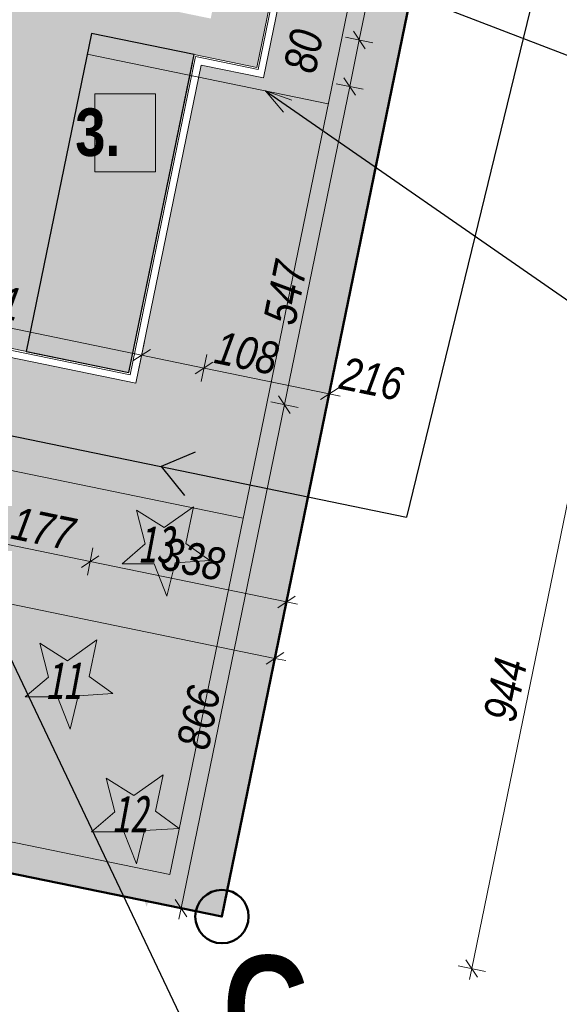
# Model space of a CAD drawing. Header units: millimetres. Extents: x -93597 to 292718, y -849320 to -636506.
# Tile 16 of 68: x 56766 to 65865, y -727163 to -710576. Entities that reach past the tile are written whole.
import ezdxf
from ezdxf.xclip import XClip

# ---------------------------------------------------------------- set-up
doc = ezdxf.new("R2010")
doc.units = ezdxf.units.MM
doc.header["$MEASUREMENT"] = 0
doc.header["$XCLIPFRAME"] = 0
for name, color, linetype, lineweight, true_color in [('! PZT - bilans terenu_Nr_pióra__133', 7, 'Continuous', 5, 0xe6e000), ('! PZT - bilans terenu_Nr_pióra__246', 7, 'Continuous', 25, 0x42972d), ('0_Nr_pióra__214', 7, 'Continuous', 50, 0xac060b), ('_e_elektryka_Nr_pióra__218', 7, 'Continuous', 15, 0xd90005), ('PZT DRZEWA NOWE NASADZENIA _Nr_pióra__78', 7, 'Continuous', 13, 0x00bb5e), ('PZT_i_WODA_Nr_pióra__197', 7, 'Continuous', 25, 0x0d35f2), ('PZT_Nr_pióra__140', 7, 'Continuous', 13, 0x7e20ff), ('PZT_Nr_pióra__214', 7, 'Continuous', 50, 0xac060b), ('PZT_Nr_pióra__225', 7, 'Continuous', 13, 0x575757)]:
    doc.layers.add(name, color=color, linetype=linetype, lineweight=lineweight, true_color=true_color)
for name, color, linetype, lineweight in [('! PZT - bilans terenu_Nr_pióra__243', 100, 'Continuous', 25), ('Mapa Poniatowa - do zatwierdzenia (3)_39_0_Nr_pióra__1', 7, 'Continuous', 13), ('PZT_Nr_pióra__1', 7, 'Continuous', 13), ('PZT_Nr_pióra__101', 7, 'Continuous', 5), ('PZT_Nr_pióra__206', 7, 'Continuous', 30), ('Wymiarowanie - PZT_Nr_pióra__101', 7, 'Continuous', 5), ('Wymiarowanie - PZT_Nr_pióra__161', 7, 'Continuous', 5)]:
    doc.layers.add(name, color=color, linetype=linetype, lineweight=lineweight)
for name, color, linetype in [('PZT', 7, 'Continuous'), ('PZT MDCP', 7, 'Continuous'), ('Wymiarowanie - PZT', 7, 'Continuous')]:
    doc.layers.add(name, color=color, linetype=linetype)
doc.styles.add('GENERATED_STYLE_1', font='txt')
doc.styles.add('GENERATED_STYLE_10', font='msgothic.ttc')
doc.styles.add('GENERATED_STYLE_5', font='txt')
doc.dimstyles.new('GENERATED_STYLE__1', dxfattribs={"dimtxt": 550.000012, "dimasz": 237.5, "dimexe": 0.18, "dimexo": 0, "dimgap": 0.09, "dimtad": 1, "dimdec": 0, "dimlfac": 0.1, "dimzin": 0, "dimdsep": 46, "dimtxsty": 'GENERATED_STYLE_1', "dimblk": 'ARROWHEAD_6', "dimblk1": 'ARROWHEAD_6', "dimblk2": 'ARROWHEAD_6', "dimcen": 0.09, "dimclrd": 7, "dimclre": 7, "dimclrt": 7, "dimadec": 1, "dimazin": 0, "dimtfac": 1, "dimtdec": 4, "dimtmove": 0, "dimatfit": 3, "dimfxl": 0, "dimtolj": 1, "dimtzin": 0, "dimarcsym": 0})
doc.dimstyles.new('GENERATED_STYLE__2', dxfattribs={"dimtxt": 550.000012, "dimasz": 237.5, "dimexe": 0.18, "dimexo": 0, "dimgap": 0.09, "dimtad": 1, "dimdec": 0, "dimlfac": 0.1, "dimzin": 0, "dimdsep": 46, "dimtxsty": 'GENERATED_STYLE_1', "dimblk": 'ARROWHEAD_6', "dimblk1": 'ARROWHEAD_6', "dimblk2": 'ARROWHEAD_6', "dimcen": 0.09, "dimclrd": 7, "dimclre": 7, "dimclrt": 7, "dimadec": 1, "dimazin": 0, "dimtfac": 1, "dimtdec": 4, "dimtmove": 2, "dimatfit": 3, "dimfxl": 0, "dimtolj": 1, "dimtzin": 0, "dimarcsym": 0})
doc.dimstyles.new('GENERATED_STYLE__3', dxfattribs={"dimtxt": 0.18, "dimasz": 456, "dimexe": 0.18, "dimexo": 0.0625, "dimgap": 0.09, "dimtad": 0, "dimtih": 1, "dimtoh": 1, "dimdec": 4, "dimzin": 0, "dimdsep": 46, "dimcen": 0.09, "dimadec": 0, "dimazin": 0, "dimtfac": 1, "dimtdec": 4, "dimtmove": 0, "dimatfit": 3, "dimldrblk": 'ARROWHEAD_3', "dimfxl": 0, "dimtolj": 1, "dimtzin": 0, "dimarcsym": 0})
picture_1 = doc.add_image_def('image1.tif', size_in_pixel=(3509, 6496))

# ---------------------------------------------------------------- blocks, each defined once
blk = doc.blocks.new('Rysunek_1_39', base_point=(43899, -710766))
at = {"layer": 'Mapa Poniatowa - do zatwierdzenia (3)_39_0_Nr_pióra__1'}
image = blk.add_image(picture_1, insert=(-93597, -636506), size_in_units=(148519, 274990), rotation=-90, dxfattribs=at)
image.set_boundary_path([(-0.5, -0.5), (3508.5, 6495.5)])
blk = doc.blocks.new('*D27')
at = {"layer": 'Wymiarowanie - PZT_Nr_pióra__101', "linetype": 'Continuous'}
for p, q in [((51272, -730058), (55791, -730986)), ((55744, -731215), (55838, -730756))]:
    blk.add_line(p, q, dxfattribs=at)
at = {"layer": 'Wymiarowanie - PZT_Nr_pióra__161', "linetype": 'Continuous'}
for p, q in [((51420, -729960), (51125, -730155)), ((55938, -730889), (55643, -731083))]:
    blk.add_line(p, q, dxfattribs=at)
at = {"layer": 'Wymiarowanie - PZT_Nr_pióra__101', "char_height": 550, "attachment_point": 7, "rotation": 348.3916, "style": 'GENERATED_STYLE_1'}
for s, insert in [('\\A1;{\\fArial Narrow|b0|i1|c238|p34;461}', (52519, -730202)), ('\\A1;{\\fArial Narrow|b0|i1|c238|p34;108}', (54656, -730640))]:
    blk.add_mtext(s, dxfattribs=dict(at, insert=insert))
blk = doc.blocks.new('ARROWHEAD_6')
at = {"color": 0, "linetype": 'Continuous', "lineweight": 0}
for p, q in [((0, 0), (-1, 0)), ((-0.5, -0.5), (0.5, 0.5))]:
    blk.add_line(p, q, dxfattribs=at)
blk = doc.blocks.new('*D28')
at = {"layer": 'Wymiarowanie - PZT_Nr_pióra__101', "linetype": 'Continuous'}
for p, q in [((55744, -731215), (55838, -730756)), ((55791, -730986), (56844, -731202)), ((56797, -731432), (56891, -730973))]:
    blk.add_line(p, q, dxfattribs=at)
at = {"layer": 'Wymiarowanie - PZT_Nr_pióra__161', "linetype": 'Continuous'}
for p, q in [((55938, -730889), (55643, -731083)), ((56991, -731105), (56696, -731299))]:
    blk.add_line(p, q, dxfattribs=at)
blk = doc.blocks.new('*D29')
at = {"layer": 'Wymiarowanie - PZT_Nr_pióra__101', "linetype": 'Continuous'}
for p, q in [((55791, -730986), (56844, -731202)), ((56797, -731432), (56891, -730973)), ((56844, -731202), (58955, -731636)), ((58908, -731865), (59002, -731406)), ((58955, -731636), (59138, -731674))]:
    blk.add_line(p, q, dxfattribs=at)
at = {"layer": 'Wymiarowanie - PZT_Nr_pióra__161', "linetype": 'Continuous'}
for p, q in [((56991, -731105), (56696, -731299)), ((58807, -731733), (59102, -731539))]:
    blk.add_line(p, q, dxfattribs=at)
at = {"layer": 'Wymiarowanie - PZT_Nr_pióra__101', "insert": (57404, -731205), "char_height": 550, "attachment_point": 7, "rotation": 348.3916, "style": 'GENERATED_STYLE_1'}
blk.add_mtext('\\A1;{\\fArial Narrow|b0|i1|c238|p34;216}', dxfattribs=at)
blk = doc.blocks.new('*D30')
at = {"layer": 'Wymiarowanie - PZT_Nr_pióra__101', "linetype": 'Continuous'}
for p, q in [((67710, -720328), (74379, -687863)), ((66347, -726963), (67710, -720328)), ((67940, -720375), (67480, -720281)), ((66577, -727010), (66118, -726916)), ((66309, -727147), (66347, -726963))]:
    blk.add_line(p, q, dxfattribs=at)
at = {"layer": 'Wymiarowanie - PZT_Nr_pióra__161', "linetype": 'Continuous'}
for p, q in [((67613, -720181), (67807, -720476)), ((66250, -726815), (66444, -727111))]:
    blk.add_line(p, q, dxfattribs=at)
at = {"layer": 'Wymiarowanie - PZT_Nr_pióra__101', "insert": (66815, -724141), "char_height": 550, "attachment_point": 7, "rotation": 78.3916, "style": 'GENERATED_STYLE_1'}
blk.add_mtext('\\A1;{\\fArial Narrow|b0|i1|c238|p34;677}', dxfattribs=at)
blk = doc.blocks.new('*D31')
at = {"layer": 'Wymiarowanie - PZT_Nr_pióra__101', "linetype": 'Continuous'}
for p, q in [((74379, -687863), (74417, -687679)), ((74609, -687910), (74150, -687815)), ((67710, -720328), (74379, -687863))]:
    blk.add_line(p, q, dxfattribs=at)
at = {"layer": 'Wymiarowanie - PZT_Nr_pióra__161', "linetype": 'Continuous'}
for p, q in [((74477, -688010), (74282, -687715)), ((67613, -720181), (67807, -720476))]:
    blk.add_line(p, q, dxfattribs=at)
at = {"layer": 'Wymiarowanie - PZT_Nr_pióra__101', "insert": (70778, -704849), "char_height": 550, "attachment_point": 7, "rotation": 78.3916, "style": 'GENERATED_STYLE_1'}
blk.add_mtext('\\A1;{\\fArial Narrow|b0|i1|c238|p34;3\xa0314}', dxfattribs=at)
blk = doc.blocks.new('*D36')
at = {"layer": 'Wymiarowanie - PZT_Nr_pióra__101', "linetype": 'Continuous'}
for p, q in [((30759, -723802), (43537, -726427)), ((43490, -726657), (43585, -726197)), ((43537, -726427), (59357, -729677)), ((59310, -729906), (59404, -729447)), ((59357, -729677), (59541, -729714))]:
    blk.add_line(p, q, dxfattribs=at)
at = {"layer": 'Wymiarowanie - PZT_Nr_pióra__161', "linetype": 'Continuous'}
for p, q in [((43685, -726330), (43390, -726524)), ((59210, -729774), (59505, -729579))]:
    blk.add_line(p, q, dxfattribs=at)
at = {"layer": 'Wymiarowanie - PZT_Nr_pióra__101', "insert": (50694, -727785), "char_height": 550, "attachment_point": 7, "rotation": 348.3916, "style": 'GENERATED_STYLE_1'}
blk.add_mtext('\\A1;{\\fArial Narrow|b0|i1|c238|p34;1\xa0615}', dxfattribs=at)
blk = doc.blocks.new('*D40')
at = {"layer": 'Wymiarowanie - PZT_Nr_pióra__101', "linetype": 'Continuous'}
for p, q in [((66287, -717317), (68160, -708200)), ((64388, -726561), (66287, -717317)), ((66516, -717365), (66057, -717270)), ((64618, -726608), (64159, -726513)), ((64350, -726744), (64388, -726561))]:
    blk.add_line(p, q, dxfattribs=at)
at = {"layer": 'Wymiarowanie - PZT_Nr_pióra__161', "linetype": 'Continuous'}
for p, q in [((66190, -717170), (66384, -717465)), ((64291, -726413), (64485, -726708))]:
    blk.add_line(p, q, dxfattribs=at)
at = {"layer": 'Wymiarowanie - PZT_Nr_pióra__101', "insert": (65123, -722434), "char_height": 550, "attachment_point": 7, "rotation": 78.3916, "style": 'GENERATED_STYLE_1'}
blk.add_mtext('\\A1;{\\fArial Narrow|b0|i1|c238|p34;944}', dxfattribs=at)
blk = doc.blocks.new('*D41')
at = {"layer": 'Wymiarowanie - PZT_Nr_pióra__101', "linetype": 'Continuous'}
blk.add_line((66287, -717317), (68160, -708200), dxfattribs=at)
at = {"layer": 'Wymiarowanie - PZT_Nr_pióra__161', "linetype": 'Continuous'}
for p, q in [((68062, -708053), (68257, -708348)), ((66190, -717170), (66384, -717465))]:
    blk.add_line(p, q, dxfattribs=at)
at = {"layer": 'Wymiarowanie - PZT_Nr_pióra__101', "insert": (67009, -713254), "char_height": 550, "attachment_point": 7, "rotation": 78.3916, "style": 'GENERATED_STYLE_1'}
blk.add_mtext('\\A1;{\\fArial Narrow|b0|i1|c238|p34;931}', dxfattribs=at)
blk = doc.blocks.new('*D42')
at = {"layer": 'Wymiarowanie - PZT_Nr_pióra__101', "linetype": 'Continuous'}
for p, q in [((72420, -687460), (72458, -687277)), ((68160, -708200), (72420, -687460)), ((72650, -687507), (72191, -687413)), ((66287, -717317), (68160, -708200)), ((68389, -708248), (67930, -708153))]:
    blk.add_line(p, q, dxfattribs=at)
at = {"layer": 'Wymiarowanie - PZT_Nr_pióra__161', "linetype": 'Continuous'}
for p, q in [((72518, -687608), (72323, -687313)), ((68062, -708053), (68257, -708348))]:
    blk.add_line(p, q, dxfattribs=at)
at = {"layer": 'Wymiarowanie - PZT_Nr_pióra__101', "insert": (70023, -698584), "char_height": 550, "attachment_point": 7, "rotation": 78.3916, "style": 'GENERATED_STYLE_1'}
blk.add_mtext('\\A1;{\\fArial Narrow|b0|i1|c238|p34;2\xa0117}', dxfattribs=at)
blk = doc.blocks.new('*D43')
at = {"layer": 'Wymiarowanie - PZT_Nr_pióra__101', "linetype": 'Continuous'}
for p, q in [((9572, -723772), (9666, -723313)), ((9435, -723505), (9619, -723543)), ((9619, -723543), (58552, -733595)), ((58505, -733824), (58599, -733365)), ((58552, -733595), (58736, -733633))]:
    blk.add_line(p, q, dxfattribs=at)
at = {"layer": 'Wymiarowanie - PZT_Nr_pióra__161', "linetype": 'Continuous'}
for p, q in [((9766, -723446), (9471, -723640)), ((58405, -733692), (58700, -733498))]:
    blk.add_line(p, q, dxfattribs=at)
at = {"layer": 'Wymiarowanie - PZT_Nr_pióra__101', "insert": (33332, -728302), "char_height": 550, "attachment_point": 7, "rotation": 348.3916, "style": 'GENERATED_STYLE_1'}
blk.add_mtext('\\A1;{\\fArial Narrow|b0|i1|c238|p34;4\xa0996}', dxfattribs=at)
blk = doc.blocks.new('*D73')
at = {"layer": 'Wymiarowanie - PZT_Nr_pióra__101', "linetype": 'Continuous'}
for p, q in [((12130, -711281), (32473, -715460)), ((32426, -715690), (32520, -715230)), ((32473, -715460), (45251, -718085)), ((45204, -718315), (45298, -717855)), ((45251, -718085), (61071, -721335))]:
    blk.add_line(p, q, dxfattribs=at)
at = {"layer": 'Wymiarowanie - PZT_Nr_pióra__161', "linetype": 'Continuous'}
for p, q in [((32621, -715363), (32325, -715557)), ((45399, -717988), (45104, -718182))]:
    blk.add_line(p, q, dxfattribs=at)
at = {"layer": 'Wymiarowanie - PZT_Nr_pióra__101', "insert": (38108, -716505), "char_height": 550, "attachment_point": 7, "rotation": 348.3916, "style": 'GENERATED_STYLE_1'}
blk.add_mtext('\\A1;{\\fArial Narrow|b0|i1|c238|p34;1\xa0305}', dxfattribs=at)
blk = doc.blocks.new('*D74')
at = {"layer": 'Wymiarowanie - PZT_Nr_pióra__101', "linetype": 'Continuous'}
for p, q in [((45251, -718085), (61071, -721335)), ((61024, -721564), (61118, -721105)), ((61071, -721335), (61254, -721372))]:
    blk.add_line(p, q, dxfattribs=at)
at = {"layer": 'Wymiarowanie - PZT_Nr_pióra__161', "linetype": 'Continuous'}
for p, q in [((45399, -717988), (45104, -718182)), ((60923, -721432), (61218, -721237))]:
    blk.add_line(p, q, dxfattribs=at)
at = {"layer": 'Wymiarowanie - PZT_Nr_pióra__101', "insert": (52407, -719443), "char_height": 550, "attachment_point": 7, "rotation": 348.3916, "style": 'GENERATED_STYLE_1'}
blk.add_mtext('\\A1;{\\fArial Narrow|b0|i1|c238|p34;1\xa0615}', dxfattribs=at)
blk = doc.blocks.new('*D76')
at = {"layer": 'Wymiarowanie - PZT_Nr_pióra__101', "linetype": 'Continuous'}
for p, q in [((59875, -716445), (58822, -716228)), ((59922, -716215), (59828, -716674)), ((61986, -716878), (59875, -716445)), ((62033, -716649), (61939, -717108)), ((62170, -716916), (61986, -716878))]:
    blk.add_line(p, q, dxfattribs=at)
at = {"layer": 'Wymiarowanie - PZT_Nr_pióra__161', "linetype": 'Continuous'}
for p, q in [((59728, -716542), (60023, -716347)), ((61839, -716976), (62134, -716781))]:
    blk.add_line(p, q, dxfattribs=at)
at = {"layer": 'Wymiarowanie - PZT_Nr_pióra__101', "char_height": 550, "attachment_point": 7, "rotation": 348.3916, "style": 'GENERATED_STYLE_1'}
for s, insert in [('\\A1;{\\fArial Narrow|b0|i1|c238|p34;108}', (60020, -716362)), ('\\A1;{\\fArial Narrow|b0|i1|c238|p34;216}', (62131, -716796))]:
    blk.add_mtext(s, dxfattribs=dict(at, insert=insert))
blk = doc.blocks.new('*D77')
at = {"layer": 'Wymiarowanie - PZT_Nr_pióra__101', "linetype": 'Continuous'}
for p, q in [((58869, -715999), (58775, -716458)), ((59875, -716445), (58822, -716228)), ((59922, -716215), (59828, -716674))]:
    blk.add_line(p, q, dxfattribs=at)
at = {"layer": 'Wymiarowanie - PZT_Nr_pióra__161', "linetype": 'Continuous'}
for p, q in [((58675, -716326), (58970, -716131)), ((59728, -716542), (60023, -716347))]:
    blk.add_line(p, q, dxfattribs=at)
blk = doc.blocks.new('*D78')
at = {"layer": 'Wymiarowanie - PZT_Nr_pióra__101', "linetype": 'Continuous'}
for p, q in [((54304, -715300), (46167, -713629)), ((54351, -715071), (54257, -715530)), ((58822, -716228), (54304, -715300)), ((58869, -715999), (58775, -716458)), ((59875, -716445), (58822, -716228))]:
    blk.add_line(p, q, dxfattribs=at)
at = {"layer": 'Wymiarowanie - PZT_Nr_pióra__161', "linetype": 'Continuous'}
for p, q in [((54156, -715397), (54451, -715203)), ((58675, -716326), (58970, -716131))]:
    blk.add_line(p, q, dxfattribs=at)
at = {"layer": 'Wymiarowanie - PZT_Nr_pióra__101', "insert": (55694, -715455), "char_height": 550, "attachment_point": 7, "rotation": 348.3916, "style": 'GENERATED_STYLE_1'}
blk.add_mtext('\\A1;{\\fArial Narrow|b0|i1|c238|p34;461}', dxfattribs=at)
blk = doc.blocks.new('*D90')
at = {"layer": 'Wymiarowanie - PZT_Nr_pióra__101', "linetype": 'Continuous'}
for p, q in [((57955, -719704), (56221, -719348)), ((58002, -719475), (57908, -719934)), ((61266, -720385), (57955, -719704)), ((61313, -720155), (61219, -720614)), ((61450, -720422), (61266, -720385))]:
    blk.add_line(p, q, dxfattribs=at)
at = {"layer": 'Wymiarowanie - PZT_Nr_pióra__161', "linetype": 'Continuous'}
for p, q in [((57807, -719802), (58103, -719607)), ((61118, -720482), (61414, -720287))]:
    blk.add_line(p, q, dxfattribs=at)
at = {"layer": 'Wymiarowanie - PZT_Nr_pióra__101', "insert": (59115, -719831), "char_height": 550, "attachment_point": 7, "rotation": 348.3916, "style": 'GENERATED_STYLE_1'}
blk.add_mtext('\\A1;{\\fArial Narrow|b0|i1|c238|p34;338}', dxfattribs=at)
blk = doc.blocks.new('*D91')
at = {"layer": 'Wymiarowanie - PZT_Nr_pióra__101', "linetype": 'Continuous'}
for p, q in [((56221, -719348), (45446, -717135)), ((56268, -719119), (56174, -719578)), ((57955, -719704), (56221, -719348)), ((58002, -719475), (57908, -719934))]:
    blk.add_line(p, q, dxfattribs=at)
at = {"layer": 'Wymiarowanie - PZT_Nr_pióra__161', "linetype": 'Continuous'}
for p, q in [((56074, -719446), (56369, -719251)), ((57807, -719802), (58103, -719607))]:
    blk.add_line(p, q, dxfattribs=at)
at = {"layer": 'Wymiarowanie - PZT_Nr_pióra__101', "insert": (56593, -719312), "char_height": 550, "attachment_point": 7, "rotation": 348.3916, "style": 'GENERATED_STYLE_1'}
blk.add_mtext('\\A1;{\\fArial Narrow|b0|i1|c238|p34;177}', dxfattribs=at)
blk = doc.blocks.new('*D92')
at = {"layer": 'Wymiarowanie - PZT_Nr_pióra__101', "linetype": 'Continuous'}
for p, q in [((56221, -719348), (45446, -717135)), ((56268, -719119), (56174, -719578))]:
    blk.add_line(p, q, dxfattribs=at)
at = {"layer": 'Wymiarowanie - PZT_Nr_pióra__161', "linetype": 'Continuous'}
for p, q in [((45299, -717232), (45594, -717038)), ((56074, -719446), (56369, -719251))]:
    blk.add_line(p, q, dxfattribs=at)
at = {"layer": 'Wymiarowanie - PZT_Nr_pióra__101', "insert": (50080, -717974), "char_height": 550, "attachment_point": 7, "rotation": 348.3916, "style": 'GENERATED_STYLE_1'}
blk.add_mtext('\\A1;{\\fArial Narrow|b0|i1|c238|p34;1\xa0100}', dxfattribs=at)
blk = doc.blocks.new('*D97')
at = {"layer": 'Wymiarowanie - PZT_Nr_pióra__101', "linetype": 'Continuous'}
for p, q in [((61230, -717060), (62331, -711702)), ((61460, -717107), (61001, -717013)), ((59487, -725543), (61230, -717060)), ((59717, -725591), (59258, -725496)), ((59450, -725727), (59487, -725543))]:
    blk.add_line(p, q, dxfattribs=at)
at = {"layer": 'Wymiarowanie - PZT_Nr_pióra__161', "linetype": 'Continuous'}
for p, q in [((61133, -716913), (61327, -717208)), ((59390, -725396), (59585, -725691))]:
    blk.add_line(p, q, dxfattribs=at)
at = {"layer": 'Wymiarowanie - PZT_Nr_pióra__101', "insert": (59953, -722904), "char_height": 550, "attachment_point": 7, "rotation": 78.3916, "style": 'GENERATED_STYLE_1'}
blk.add_mtext('\\A1;{\\fArial Narrow|b0|i1|c238|p34;866}', dxfattribs=at)
blk = doc.blocks.new('*D98')
at = {"layer": 'Wymiarowanie - PZT_Nr_pióra__101', "linetype": 'Continuous'}
blk.add_line((61230, -717060), (62331, -711702), dxfattribs=at)
at = {"layer": 'Wymiarowanie - PZT_Nr_pióra__161', "linetype": 'Continuous'}
for p, q in [((62234, -711554), (62428, -711850)), ((61133, -716913), (61327, -717208))]:
    blk.add_line(p, q, dxfattribs=at)
at = {"layer": 'Wymiarowanie - PZT_Nr_pióra__101', "insert": (61414, -715747), "char_height": 550, "attachment_point": 7, "rotation": 78.3916, "style": 'GENERATED_STYLE_1'}
blk.add_mtext('\\A1;{\\fArial Narrow|b0|i1|c238|p34;547}', dxfattribs=at)
blk = doc.blocks.new('*D99')
at = {"layer": 'Wymiarowanie - PZT_Nr_pióra__101', "linetype": 'Continuous'}
for p, q in [((62492, -710918), (63498, -706021)), ((62721, -710966), (62262, -710871)), ((62331, -711702), (62492, -710918)), ((61230, -717060), (62331, -711702)), ((62560, -711749), (62101, -711655))]:
    blk.add_line(p, q, dxfattribs=at)
at = {"layer": 'Wymiarowanie - PZT_Nr_pióra__161', "linetype": 'Continuous'}
for p, q in [((62395, -710771), (62589, -711066)), ((62234, -711554), (62428, -711850))]:
    blk.add_line(p, q, dxfattribs=at)
at = {"layer": 'Wymiarowanie - PZT_Nr_pióra__101', "insert": (61756, -711505), "char_height": 550, "attachment_point": 7, "rotation": 78.3916, "style": 'GENERATED_STYLE_1'}
blk.add_mtext('\\A1;{\\fArial Narrow|b0|i1|c238|p34;80}', dxfattribs=at)
blk = doc.blocks.new('*D100')
at = {"layer": 'Wymiarowanie - PZT_Nr_pióra__101', "linetype": 'Continuous'}
blk.add_line((62492, -710918), (63498, -706021), dxfattribs=at)
at = {"layer": 'Wymiarowanie - PZT_Nr_pióra__161', "linetype": 'Continuous'}
for p, q in [((63401, -705873), (63595, -706168)), ((62395, -710771), (62589, -711066))]:
    blk.add_line(p, q, dxfattribs=at)
at = {"layer": 'Wymiarowanie - PZT_Nr_pióra__101', "insert": (62781, -708965), "char_height": 550, "attachment_point": 7, "rotation": 78.3916, "style": 'GENERATED_STYLE_1'}
blk.add_mtext('\\A1;{\\fArial Narrow|b0|i1|c238|p34;500}', dxfattribs=at)
blk = doc.blocks.new('*D101')
at = {"layer": 'Wymiarowanie - PZT_Nr_pióra__101', "linetype": 'Continuous'}
for p, q in [((63498, -706021), (64569, -700807)), ((62492, -710918), (63498, -706021)), ((63728, -706068), (63268, -705974))]:
    blk.add_line(p, q, dxfattribs=at)
at = {"layer": 'Wymiarowanie - PZT_Nr_pióra__161', "linetype": 'Continuous'}
for p, q in [((64472, -700659), (64666, -700954)), ((63401, -705873), (63595, -706168))]:
    blk.add_line(p, q, dxfattribs=at)
at = {"layer": 'Wymiarowanie - PZT_Nr_pióra__101', "insert": (63687, -704379), "char_height": 550, "attachment_point": 7, "rotation": 78.3916, "style": 'GENERATED_STYLE_1'}
blk.add_mtext('\\A1;{\\fArial Narrow|b0|i1|c238|p34;532}', dxfattribs=at)
blk = doc.blocks.new('Etykieta_1', base_point=(58547, -713145))
at = {"layer": 'PZT_Nr_pióra__140', "linetype": 'Continuous'}
for p, q in [((59059, -711825), (58035, -711825)), ((58035, -711825), (58035, -713142)), ((59059, -713142), (59059, -711825)), ((58035, -713142), (59059, -713142))]:
    blk.add_line(p, q, dxfattribs=at)
at = {"layer": 'PZT_Nr_pióra__140', "insert": (59059, -712071), "char_height": 800, "attachment_point": 3, "style": 'GENERATED_STYLE_5'}
blk.add_mtext('\\A1;{\\pt0,140000;\\fArial Narrow|b1|i0|c238|p34;3. \\fArial Narrow|b1|i0|c238|p34;\\A1{\\H.66x;\\S^  ;}\\fArial Narrow|b1|i0|c238|p34;\\fArial Narrow|b1|i0|c238|p34;\\A1{\\H.66x;\\S^  ;}\\fArial Narrow|b1|i0|c238|p34;\\fArial Narrow|b1|i0|c238|p34;\\fArial Narrow|b1|i0|c238|p34;\\fArial Narrow|b1|i0|c238|p34;\\fArial Narrow|b1|i0|c238|p34;\\fArial Narrow|b1|i0|c238|p34;\\fArial Narrow|b1|i0|c238|p34;\\fArial Narrow|b1|i0|c238|p34;\\fArial Narrow|b1|i0|c238|p34;\\fArial Narrow|b1|i0|c238|p34;\\fArial Narrow|b1|i0|c238|p34;\\fArial Narrow|b1|i0|c238|p34;\\fArial Narrow|b1|i0|c238|p34;\\fArial Narrow|b1|i0|c238|p34;\\fArial Narrow|b1|i0|c238|p34;\\fArial Narrow|b1|i0|c238|p34;\\fArial Narrow|b1|i0|c238|p34;\\fArial Narrow|b1|i0|c238|p34;\\fArial Narrow|b1|i0|c238|p34;\\fArial Narrow|b1|i0|c238|p34;\\fArial Narrow|b1|i0|c238|p34;\\fArial Narrow|b1|i0|c238|p34;\\fArial Narrow|b1|i0|c238|p34;\\fArial Narrow|b1|i0|c238|p34;\\fArial Narrow|b1|i0|c238|p34;\\fArial Narrow|b1|i0|c238|p34;}', dxfattribs=at)
blk = doc.blocks.new('ARROWHEAD_3')
at = {"color": 0, "linetype": 'Continuous', "lineweight": 0}
blk.add_line((0, 0), (-1, 0), dxfattribs=at)
at = {"color": 0, "linetype": 'Continuous', "lineweight": 0, "flags": 128}
blk.add_lwpolyline([(-1, 0.2679), (0, 0), (-1, -0.2679)], dxfattribs=at)

msp = doc.modelspace()

# ---------------------------------------------------------------- hatches: boundary and pattern name
at = {"layer": '! PZT - bilans terenu_Nr_pióra__133', "linetype": 'Continuous', "lineweight": 0, "true_color": 0x737000}
h = msp.add_hatch(color=56, dxfattribs=at)
h.paths.add_polyline_path([(16197.1, -702429.3), (17404.4, -696552), (17621.7, -695494.1), (17876.7, -695546.5, 0.2182975), (18160.9, -695480.8), (18315.4, -696739.2), (17279.1, -701783.8), (30894.1, -704581.1), (31779.1, -700366.3, -0.4139475), (32586.9, -699824.1), (36343.2, -700597.3), (36313, -700744.2), (38271.9, -701147.4), (38302.2, -701000.5), (48553, -703110.5, -0.3485175), (49008.4, -703871.7), (47159.2, -712873.2), (47098.9, -713167), (50918.7, -713951.7), (50979.1, -713657.9), (51955, -708907.1), (55481.4, -709631.5), (56155.5, -706350), (56155.6, -706350, -1.0581874), (56841, -706490.8), (56841.2, -706490.8), (56167.1, -709772.3), (59987.3, -710557.1), (61023.6, -705512.4), (60876.7, -705482.2), (61193.1, -703941.9, 0.3923424), (61560.8, -704498), (62151, -704621.1), (60762.6, -711379.9), (59709.6, -711163.6), (58608.9, -716521.7), (54094.1, -715594.3), (53739.1, -717304.8), (38472, -714136.4), (38766.6, -712716.6), (32226, -711359.2), (33050.9, -707351.3), (26370.9, -705979.1), (26659.2, -704578.5)])
h.paths.add_polyline_path([(34338.5, -706378.4), (31399.9, -705774.8), (32345.8, -701170), (35284.4, -701773.7), (35348.8, -701460.2), (48127, -704085.2), (46254.1, -713202.3), (33475.9, -710577.4)], flags=0)
at = {"layer": '! PZT - bilans terenu_Nr_pióra__243', "linetype": 'Continuous', "lineweight": 0, "true_color": 0x007f20}
for points in [[(60147.2, -718161.5), (59288.9, -718767.9), (58446.2, -718238), (58707.3, -719246), (57939.1, -719905.3), (58965.5, -719905.3), (59397.5, -720998.4), (59670.3, -719874.6), (60748.4, -719808.7), (59930, -719218.6)], [(58550, -720376.6), (57691.6, -720983), (56849, -720453.1), (57110, -721461.1), (56341.9, -722120.4), (57368.3, -722120.4), (57800.3, -723213.5), (58073.1, -722089.7), (59151.2, -722023.8), (58332.8, -721433.7)], [(59659.5, -722683.6), (58801.1, -723290.1), (57958.5, -722760.1), (58219.5, -723768.1), (57451.4, -724427.5), (58477.8, -724427.5), (58909.8, -725520.5), (59182.6, -724396.8), (60260.7, -724330.9), (59442.3, -723740.8)]]:
    msp.add_hatch(color=106, dxfattribs=at).paths.add_polyline_path(points)
at = {"layer": '! PZT - bilans terenu_Nr_pióra__246', "linetype": 'Continuous', "lineweight": 0, "true_color": 0x214b16}
h = msp.add_hatch(color=99, dxfattribs=at)
h.paths.add_polyline_path([(11237.2, -715664.7), (12137.4, -711282.7), (13171.4, -706188.3), (14168.3, -701304.4), (15106.1, -696709.8), (16695.5, -688922.9), (18415.5, -680496.5), (19177.2, -676764.7), (19552.1, -676839.9, -0.0432857), (19796.1, -677651.9), (20221, -681849.3, -0.0282975), (20083, -685796.3), (19526, -688507.7), (18196.1, -694981.6), (18172.5, -695096.8, -0.4142136), (17759.2, -695369.2), (17505, -695317), (16020, -702546), (26482, -704695.2), (26194.2, -706093.5), (32873.7, -707468.3), (32048.9, -711475.6), (38587.3, -712832.6), (38292.6, -714252.4), (53855.4, -717482.2), (54210.4, -715771.3), (58725.6, -716699.2), (59826.3, -711340.7), (60879.3, -711557), (62328.1, -704504.3), (61615.2, -704357.8, -0.4118735), (61345.6, -703945.1), (62609.8, -697791), (63429.1, -693802.4, -0.0928827), (65326.6, -690233.6, -0.0230897), (65994.5, -689472.2, -0.0175851), (67998.4, -687610.9), (66820.6, -693344.8), (65059.4, -701918.2), (63401.5, -709988.5), (62077.8, -716432.7), (60588.3, -723683.4), (60177.2, -725684.7)])
h.paths.add_polyline_path([(19291.6, -708943.4, 0.6744408), (19807.3, -708735, 0.5832263), (19352.8, -708477.8, 0.4823601)], flags=0)
h.paths.add_polyline_path([(32195.1, -707501.1), (22889.4, -705589.5), (20877.2, -715385), (30182.9, -717296.6)], flags=0)

# ---------------------------------------------------------------- linework, layer by layer
at = {"layer": '0_Nr_pióra__214', "linetype": 'Continuous', "flags": 128}
msp.add_lwpolyline([(68207.2, -686594.7), (60177.2, -725684.7), (11237.2, -715664.7), (19177.2, -676764.7)], close=True, dxfattribs=at)
at = {"layer": '_e_elektryka_Nr_pióra__218', "linetype": 'Continuous', "flags": 128}
for points in [[(60757.1, -717892), (62989.4, -707024.9), (61980.8, -706818.2)], [(57903.9, -711157.3), (61969, -711992.3)], [(50993.2, -717013.6), (60534.4, -718975)], [(60757.1, -717892), (59300.4, -724977.7), (34854.2, -719955.9)]]:
    msp.add_lwpolyline(points, dxfattribs=at)
at = {"layer": 'PZT DRZEWA NOWE NASADZENIA _Nr_pióra__78', "linetype": 'Continuous', "flags": 128}
for points in [[(59035, -719743.6), (58492.3, -719743.6), (58883.1, -719408.1), (58735.8, -718839.5), (59203.1, -719133.4), (59697.3, -718784.2), (59570.8, -719400), (59970.8, -719688.3), (59385.9, -719724.1), (59249.4, -720286.2)], [(57403.4, -721985.1), (56860.7, -721985.1), (57251.5, -721649.7), (57104.2, -721081), (57571.6, -721375), (58065.7, -721025.8), (57939.3, -721641.5), (58339.2, -721929.9), (57754.3, -721965.7), (57617.8, -722527.8)], [(58521.7, -724254.9), (57979, -724254.9), (58369.8, -723919.5), (58222.5, -723350.8), (58689.9, -723644.8), (59184, -723295.6), (59057.6, -723911.3), (59457.5, -724199.7), (58872.6, -724235.4), (58736.1, -724797.6)]]:
    msp.add_lwpolyline(points, close=True, dxfattribs=at)
at = {"layer": 'PZT_i_WODA_Nr_pióra__197', "linetype": 'Continuous'}
for p, q in [((70126, -690957.5), (63287.4, -718954.7)), ((55012.1, -717254.7), (63287.4, -718954.7)), ((59725.6, -717861.6), (59149.8, -718104.7)), ((59149.8, -718104.7), (59544.3, -718589.4))]:
    msp.add_line(p, q, dxfattribs=at)
at = {"layer": 'PZT_Nr_pióra__1', "linetype": 'Continuous', "flags": 128}
msp.add_lwpolyline([(61615.2, -704357.8), (62328.1, -704504.3), (60879.3, -711557), (59826.3, -711340.7), (58725.6, -716699.2), (54211.8, -715771.6)], dxfattribs=at)
at = {"layer": 'PZT_Nr_pióra__101', "linetype": 'Continuous', "flags": 128}
for points in [[(61560.8, -704498), (62151, -704621.1), (60762.6, -711379.9), (59709.6, -711163.6), (58608.9, -716521.7), (54095.3, -715594.5)], [(61566.5, -704470.4), (62186.4, -704597.7), (60785.9, -711415.3), (59732.9, -711199), (58632.2, -716557.2), (54119, -715630.1)]]:
    msp.add_lwpolyline(points, dxfattribs=at)
at = {"layer": 'PZT_Nr_pióra__206', "linetype": 'Continuous', "flags": 128}
msp.add_lwpolyline([(57975.8, -710807.4), (56875.1, -716165.6), (58608.9, -716521.7), (59709.6, -711163.6)], close=True, dxfattribs=at)
at = {"layer": 'PZT_Nr_pióra__214', "linetype": 'Continuous'}
msp.add_circle((60177.2, -725684.7), 450, dxfattribs=at)
at = {"layer": 'PZT_Nr_pióra__225', "linetype": 'Continuous', "flags": 128}
msp.add_lwpolyline([(59679.4, -711310.5), (58608.9, -716521.7), (56875.1, -716165.6)], dxfattribs=at)

# ---------------------------------------------------------------- block references
at = {"layer": 'PZT', "color": 190, "linetype": 'Continuous', "lineweight": 13, "true_color": 0x7e20ff}
msp.add_blockref('Etykieta_1', (58546.7, -713144.9), dxfattribs=at)
at = {"layer": 'PZT MDCP', "linetype": 'Continuous'}
ref = msp.add_blockref('Rysunek_1_39', (43898.5, -710766), dxfattribs=at)
XClip(ref).set_block_clipping_path([(-93596.6232862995, -785025.7477940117), (181393.6544914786, -636506.3033495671)])

# ---------------------------------------------------------------- texts
at = {"layer": 'PZT DRZEWA NOWE NASADZENIA _Nr_pióra__78', "linetype": 'Continuous', "char_height": 625, "attachment_point": 9, "style": 'GENERATED_STYLE_10'}
for s, insert in [('\\A1;{\\W0.700000x;\\fMS Gothic|b0|i1|c238|p49;13}', (59360.3, -719733.2)), ('\\A1;{\\W0.700000x;\\fMS Gothic|b0|i1|c238|p49;11}', (57800.3, -722017.6)), ('\\A1;{\\W0.700000x;\\fMS Gothic|b0|i1|c238|p49;12}', (58919.4, -724264.4))]:
    msp.add_mtext(s, dxfattribs=dict(at, insert=insert))
at = {"layer": 'PZT_Nr_pióra__214', "linetype": 'Continuous', "insert": (60912.7, -726342.9), "char_height": 1750, "width": 1250, "attachment_point": 2, "style": 'GENERATED_STYLE_5'}
msp.add_mtext('\\A1;{\\fArial Narrow|b1|i0|c238|p34;C}', dxfattribs=at)

# ---------------------------------------------------------------- dimensions: what is measured, and where the dimension line sits
at = {"layer": 'Wymiarowanie - PZT', "linetype": 'Continuous'}
for base, p1, p2, angle, dimstyle, picture, middle, turn in [((72420.2, -687460.2), (48127, -704085.2), (68207.2, -686594.7), 78.3916, 'GENERATED_STYLE__1', '*D42', (69937.1, -697634.6), 78.3916), ((74379.3, -687862.6), (53855.4, -717482.2), (68207.2, -686594.7), 78.3916, 'GENERATED_STYLE__1', '*D31', (70697.4, -703872.7), 78.3916), ((67710.1, -720328.3), (64388.1, -726560.5), (53855.4, -717482.2), 78.3916, 'GENERATED_STYLE__1', '*D30', (66671.2, -723472.1), 78.3916), ((64569, -700806.6), (52844.4, -703832.2), (45016.4, -696790), 78.3916, 'GENERATED_STYLE__2', '*D101', (63543.7, -703710.6), 78.3916), ((63497.9, -706020.7), (59870.6, -710380), (52844.4, -703832.2), 78.3916, 'GENERATED_STYLE__1', '*D100', (62637.5, -708296), 78.3916), ((68159.7, -708200.4), (46254.1, -713202.3), (48127, -704085.2), 78.3916, 'GENERATED_STYLE__1', '*D41', (66865.9, -712585.4), 78.3916), ((62491.8, -710918.4), (57975.8, -710807.4), (59870.6, -710380), 78.3916, 'GENERATED_STYLE__2', '*D99', (61570.2, -711040.6), 78.3916), ((66286.8, -717317.5), (44355.4, -722445.3), (46254.1, -713202.3), 78.3916, 'GENERATED_STYLE__1', '*D40', (64980.1, -721765.5), 78.3916), ((45251.1, -718085), (33475.9, -710577.4), (46254.1, -713202.3), 348.3916, 'GENERATED_STYLE__1', '*D73', (39084.8, -716425.2), 348.3916), ((62330.8, -711702.1), (56875.1, -716165.6), (57975.8, -710807.4), 78.3916, 'GENERATED_STYLE__2', '*D98', (61271, -715078.1), 78.3916), ((56843.7622, -731202.1927), (58725.5732, -716699.1777), (60879.3377, -711557.0313), 348.3916, 'GENERATED_STYLE__1', '*D28', (55324.6259, -730497.0873), 348.3916), ((58954.7, -731635.8), (60879.3, -711557), (60177.2, -725684.7), 348.3916, 'GENERATED_STYLE__1', '*D29', (58072.7, -731061.6), 348.3916), ((58822.2843, -716228.3884), (60879.3377, -711557.0313), (58725.5732, -716699.1777), 168.3916, 'GENERATED_STYLE__1', '*D77', (60688.4634, -716218.7059), 348.3916), ((59875.3, -716444.7), (62268.6, -715503.8), (60879.3, -711557), 168.3916, 'GENERATED_STYLE__1', '*D76', (62799.4, -716652.3), 348.3916), ((61230.2, -717060.2), (59551, -725556.5), (56875.1, -716165.6), 78.3916, 'GENERATED_STYLE__2', '*D97', (59809.7, -722235.7), 78.3916), ((59357.1, -729676.7), (46254.1, -713202.3), (60177.2, -725684.7), 348.3916, 'GENERATED_STYLE__1', '*D36', (51670.1, -727704.6), 348.3916), ((61070.8, -721334.7), (46254.1, -713202.3), (61356.1, -719945.8), 348.3916, 'GENERATED_STYLE__1', '*D74', (53383.7, -719362.6), 348.3916), ((45446.3, -717134.8), (56875.1, -716165.6), (46254.1, -713202.3), 168.3916, 'GENERATED_STYLE__1', '*D92', (51056.6, -717894.3), 348.3916), ((54303.7, -715300.2), (58725.6, -716699.2), (53855.4, -717482.2), 168.3916, 'GENERATED_STYLE__2', '*D78', (56362.1, -715311.4), 348.3916), ((58552.2, -733594.9), (11237.2, -715664.7), (60177.2, -725684.7), 348.3916, 'GENERATED_STYLE__1', '*D43', (34308.3, -728221.6), 348.3916), ((56221.3, -719348.3), (58608.9, -716521.7), (56875.1, -716165.6), 168.3916, 'GENERATED_STYLE__1', '*D91', (57261.7, -719169), 348.3916), ((57955.1, -719704.4), (61070.8, -721334.7), (58608.9, -716521.7), 168.3916, 'GENERATED_STYLE__1', '*D90', (59784, -719687.1), 348.3916), ((55790.8, -730985.9), (53855.4, -717482.2), (58725.6, -716699.2), 348.3916, 'GENERATED_STYLE__1', '*D27', (53187.8, -730058.1), 348.3916)]:
    dim = msp.add_linear_dim(base=base, p1=p1, p2=p2, angle=angle, dimstyle=dimstyle, dxfattribs=at)
    dim.commit()
    dim.dimension.update_dxf_attribs({"geometry": picture, "text_midpoint": middle, "dimtype": 160, "text_rotation": turn})

# ---------------------------------------------------------------- leaders
at = {"layer": 'PZT_Nr_pióra__101', "linetype": 'Continuous', "annotation_type": 0, "has_hookline": 1, "hookline_direction": 0}
for points, text_width in [([(56290.4, -707432.4), (72275.5, -713591.9), (72760.4, -713591.9)], 13934), ([(60909.7, -711774.7), (71426.3, -719061.2), (71911.1, -719061.2)], 11991.5), ([(46625.5, -714618.1), (54118.7, -735433.8), (54375.5, -735433.8)], 6111.5), ([(35316.3, -717706.2), (41255.6, -736912.6), (54625.5, -736912.6)], 11958.5), ([(54939.4, -717824.8), (61229.8, -731046.1), (61486.6, -731046.1)], 11641.5)]:
    msp.add_leader(points, dimstyle='GENERATED_STYLE__3', dxfattribs=dict(at, text_width=text_width))

doc.saveas('drawing.dxf')
